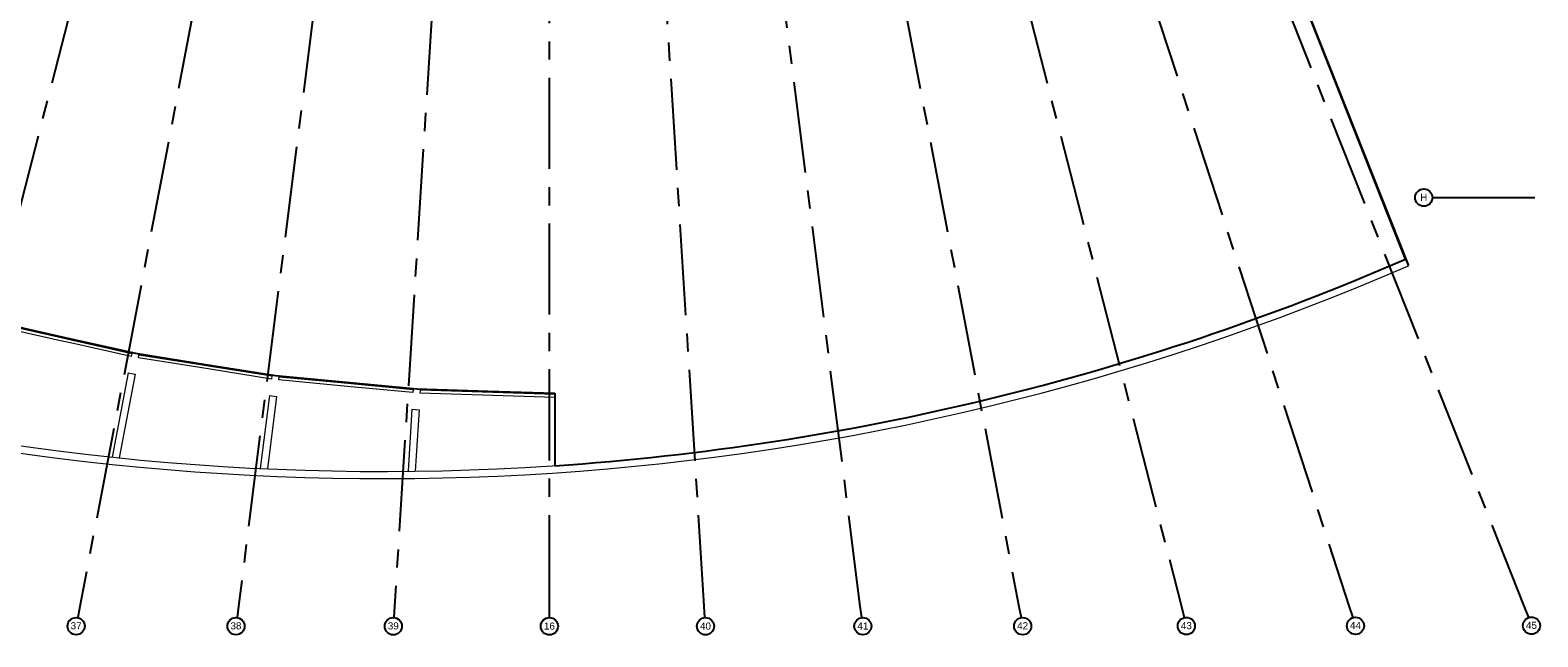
# Model space of a CAD drawing. Header units: millimetres. Extents: x -5940 to 121280, y -35718 to 26615.
# Tile 5 of 23: x 38137 to 90730, y -35718 to -14575. Entities that reach past the tile are written whole.
import ezdxf

# ---------------------------------------------------------------- set-up
doc = ezdxf.new("R2010")
doc.units = ezdxf.units.MM
doc.header["$LTSCALE"] = 100
doc.linetypes.add('CENTER', pattern=[50.8, 31.75, -6.35, 6.35, -6.35])
doc.layers.add('AL27----_DAKEN', color=8, linetype='Continuous')
doc.layers.add('BL$7----_STRAMIEN', color=8, linetype='Continuous')
doc.styles.add('Arial_1', font='arial.ttf', dxfattribs={"height": 245.883234})

# ---------------------------------------------------------------- blocks, each defined once
blk = doc.blocks.new('Grid - r_3_0mm-7309776-_--_102 2e verdieping')
at = {"color": 0, "linetype": 'ByBlock', "lineweight": -2}
blk.add_circle((0, 0), 3, dxfattribs=at)
blk = doc.blocks.new('Rectangular Mullion - 31_CWM_067x114-V24-_--_102 2e verdieping')
at = {"color": 0, "linetype": 'ByBlock', "lineweight": -2}
for p, q in [((39911, 6468), (39936, 6579)), ((42025, 5996), (39911, 6468)), ((39936, 6579), (42050, 6107))]:
    blk.add_line(p, q, dxfattribs=at)
blk = doc.blocks.new('Rectangular Mullion - 31_CWM_067x114-8163481-_--_102 2e verdieping')
at = {"color": 0, "linetype": 'ByBlock', "lineweight": -2}
for p, q in [((34901, 7924), (32862, 8658)), ((32901, 8765), (34940, 8031)), ((34940, 8031), (34901, 7924))]:
    blk.add_line(p, q, dxfattribs=at)
blk = doc.blocks.new('Rectangular Mullion - 31_CWM_067x114-8163484-_--_102 2e verdieping')
at = {"color": 0, "linetype": 'ByBlock', "lineweight": -2}
for p, q in [((32862, 8658), (32522, 8780)), ((32561, 8888), (32901, 8765))]:
    blk.add_line(p, q, dxfattribs=at)
blk = doc.blocks.new('Rectangular Mullion - 31_CWM_067x114-8163135-_--_102 2e verdieping')
at = {"color": 0, "linetype": 'ByBlock', "lineweight": -2}
for p, q in [((39658, 6533), (37578, 7138)), ((37609, 7247), (39690, 6643)), ((39690, 6643), (39658, 6533))]:
    blk.add_line(p, q, dxfattribs=at)
blk = doc.blocks.new('Rectangular Mullion - 31_CWM_067x114-8163170-_--_102 2e verdieping')
at = {"color": 0, "linetype": 'ByBlock', "lineweight": -2}
for p, q in [((35149, 7843), (35181, 7953)), ((35181, 7953), (37262, 7348)), ((37230, 7239), (35149, 7843))]:
    blk.add_line(p, q, dxfattribs=at)
blk = doc.blocks.new('Rectangular Mullion - 31_CWM_067x114-8163172-_--_102 2e verdieping')
at = {"color": 0, "linetype": 'ByBlock', "lineweight": -2}
for p, q in [((37578, 7138), (37230, 7239)), ((37262, 7348), (37609, 7247))]:
    blk.add_line(p, q, dxfattribs=at)
blk = doc.blocks.new('NLRS_28_SF_LIB_balk hout gelamineerd_generiek_ISR - 250x300-8236175-_--_102 2e verdieping')
at = {"color": 0, "linetype": 'ByBlock', "lineweight": -2}
for p, q in [((-1631, -125), (-1631, 125)), ((-1631, 125), (1338, 125)), ((-1631, -125), (1359, -125))]:
    blk.add_line(p, q, dxfattribs=at)
blk = doc.blocks.new('NLRS_28_SF_LIB_balk hout gelamineerd_generiek_ISR - 250x300-8236334-_--_102 2e verdieping')
at = {"color": 0, "linetype": 'ByBlock', "lineweight": -2}
for p, q in [((-1415, -125), (-1415, 125)), ((-1415, 125), (1130, 125)), ((-1415, -125), (1150, -125))]:
    blk.add_line(p, q, dxfattribs=at)
blk = doc.blocks.new('NLRS_28_SF_LIB_balk hout gelamineerd_generiek_ISR - 250x300-8236335-_--_102 2e verdieping')
at = {"color": 0, "linetype": 'ByBlock', "lineweight": -2}
for p, q in [((-1213, -125), (-1213, 125)), ((-1213, 125), (936, 125)), ((-1213, -125), (955, -125))]:
    blk.add_line(p, q, dxfattribs=at)
blk = doc.blocks.new('rand - rand-8236443-_--_102 2e verdieping')
at = {"color": 0, "linetype": 'ByBlock', "lineweight": -2}
blk.add_line((89046, 8609), (88954, 8841), dxfattribs=at)
for radius, start, end in [(89964, 254.11434, 293.43353), (89714, 254.11374, 293.43864)]:
    blk.add_arc((53269, 91153), radius, start, end, dxfattribs=at)

msp = doc.modelspace()

# ---------------------------------------------------------------- linework, layer by layer
at = {"layer": 'AL27----_DAKEN'}
for p, q in [((86112.67068, -22555.68887), (80029.8308, -7192.18909)), ((80031.87466, -7175.6195), (86202.42444, -22760.64922)), ((86213.58176, -22756.23172), (80043.03198, -7171.20201))]:
    msp.add_line(p, q, dxfattribs=at)
at = {"layer": 'AL27----_DAKEN', "lineweight": 35}
msp.add_line((86202.42444, -22760.64922), (86213.58176, -22756.23172), dxfattribs=at)
at = {"layer": 'AL27----_DAKEN', "lineweight": 18}
for p, q in [((82151.69117, -24161.54536), (82154.98902, -24160.29889)), ((83139.29924, -23781.61693), (83140.80532, -23781.02731)), ((81159.67086, -24529.79881), (81164.77576, -24527.9378)), ((79162.94611, -25231.07755), (79171.70799, -25228.11537)), ((80163.3763, -24886.32607), (80170.3028, -24883.89307)), ((78158.51946, -25564.00528), (78169.12975, -25560.55698)), ((76138.23623, -26194.20595), (76152.57942, -26189.91545)), ((77150.23607, -25885.06297), (77162.70706, -25881.17182)), ((74103.6508, -26776.57745), (74121.76987, -26771.61954)), ((75122.66071, -26491.39122), (75138.88685, -26486.74507)), ((73081.34825, -27049.72496), (73101.36947, -27044.49936))]:
    msp.add_line(p, q, dxfattribs=at)
at = {"layer": 'AL27----_DAKEN', "lineweight": 25}
for p, q in [((36985.67139, -24755.92394), (39398.83993, -25299.35425)), ((39398.83993, -25299.35425), (41813.72148, -25835.12099)), ((41813.72148, -25835.12099), (44256.25045, -26225.95487)), ((44256.25045, -26225.95487), (46700.00786, -26609.03273)), ((46700.00786, -26609.03273), (49162.25772, -26845.72772)), ((49162.25772, -26845.72772), (51625.24659, -27074.60486)), ((51625.24659, -27074.60486), (54097.49996, -27156.22684)), ((54097.49996, -27156.22684), (56445, -27225.81102)), ((56445, -27225.81102), (56445, -29753.5825))]:
    msp.add_line(p, q, dxfattribs=at)
msp.add_arc((50434.65233, 59759.15919), 89714.29766, 273.8413684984, 293.4335277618, dxfattribs=at)
at = {"layer": 'AL27----_DAKEN', "lineweight": 18}
for start, end in [(282.3349531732, 282.5940376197), (280.9453435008, 281.2424422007), (281.6341004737, 281.9182399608), (278.9008533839, 279.2150482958), (279.5804924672, 279.8908463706), (280.2616280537, 280.5666443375), (276.1892048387, 276.5118548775), (276.8664893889, 277.1876534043), (277.5441008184, 277.8634518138), (278.2221595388, 278.5392501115), (275.5121664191, 275.8360562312)]:
    msp.add_arc((50434.65233, 59759.15919), 89714.29766, start, end, dxfattribs=at)
at = {"layer": 'BL$7----_STRAMIEN', "linetype": 'CENTER'}
for p, q in [((56250, -34649.83754), (56250, 25615.16457)), ((42203.84129, -3506.17626), (34204.28159, -34662.40428)), ((45813.19308, -3511.6579), (39871.91607, -34656.92264)), ((49337.81367, -3515.58888), (45404.24493, -34652.99166)), ((52807.43815, -3517.95369), (50848.73638, -34650.62685)), ((61651.26362, -34650.62685), (59692.56185, -3517.95369)), ((67095.75507, -34652.99166), (63162.18633, -3515.58888)), ((66686.80692, -3511.6579), (72628.08393, -34656.92264)), ((70296.15871, -3506.17626), (78295.71841, -34662.40428)), ((74022.83627, -3499.1656), (84150.66422, -34669.41494)), ((77903.56158, -3490.65359), (90251.47662, -34677.92695)), ((87050.09045, -20410), (87450.09045, -20410)), ((87450.09045, -20410), (120279.62784, -20410)), ((39871.91607, -34656.92264), (39796.96355, -35049.83754)), ((45404.24493, -34652.99166), (45354.11163, -35049.83754)), ((50848.73638, -34650.62685), (50823.62017, -35049.83754)), ((56250, -35049.83754), (56250, -34649.83754)), ((61676.37983, -35049.83754), (61651.26362, -34650.62685)), ((67145.88837, -35049.83754), (67095.75507, -34652.99166)), ((72628.08393, -34656.92264), (72703.03645, -35049.83754)), ((78295.71841, -34662.40428), (78395.19437, -35049.83754)), ((84150.66422, -34669.41494), (84274.27101, -35049.83754)), ((90251.47662, -34677.92695), (90398.72644, -35049.83754))]:
    msp.add_line(p, q, dxfattribs=at)

# ---------------------------------------------------------------- block references
at = {"layer": 'AL27----_DAKEN', "lineweight": 18}
msp.add_blockref('rand - rand-8236443-_--_102 2e verdieping', (-2834.0635, -31393.86438), dxfattribs=at)
at = {"layer": 'AL27----_DAKEN', "lineweight": 13}
msp.add_blockref('Rectangular Mullion - 31_CWM_067x114-V24-_--_102 2e verdieping', (-2834.0635, -31393.86438), dxfattribs=at)
for name, p, rotation in [('Rectangular Mullion - 31_CWM_067x114-8163484-_--_102 2e verdieping', (8026.21801, -38185.36716), 7.199999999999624), ('Rectangular Mullion - 31_CWM_067x114-8163481-_--_102 2e verdieping', (8026.21801, -38185.36716), 7.199999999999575), ('Rectangular Mullion - 31_CWM_067x114-8163170-_--_102 2e verdieping', (8026.21801, -38185.36716), 7.199999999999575), ('Rectangular Mullion - 31_CWM_067x114-8163172-_--_102 2e verdieping', (8026.21801, -38185.36716), 7.199999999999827), ('Rectangular Mullion - 31_CWM_067x114-8163135-_--_102 2e verdieping', (8026.21801, -38185.36716), 7.199999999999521), ('Rectangular Mullion - 31_CWM_067x114-V24-_--_102 2e verdieping', (8026.21801, -38185.36716), 7.200000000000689), ('Rectangular Mullion - 31_CWM_067x114-8163484-_--_102 2e verdieping', (19652.06397, -43562.16271), 14.40000000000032), ('Rectangular Mullion - 31_CWM_067x114-8163481-_--_102 2e verdieping', (19652.06397, -43562.16271), 14.40000000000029), ('Rectangular Mullion - 31_CWM_067x114-8163170-_--_102 2e verdieping', (19652.06397, -43562.16271), 14.40000000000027), ('Rectangular Mullion - 31_CWM_067x114-8163135-_--_102 2e verdieping', (19652.06397, -43562.16271), 14.40000000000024), ('Rectangular Mullion - 31_CWM_067x114-8163172-_--_102 2e verdieping', (19652.06397, -43562.16271), 14.40000000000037)]:
    msp.add_blockref(name, p, dxfattribs=dict(at, rotation=rotation))
at = {"layer": 'AL27----_DAKEN', "lineweight": 18}
for name, p, rotation in [('NLRS_28_SF_LIB_balk hout gelamineerd_generiek_ISR - 250x300-8236175-_--_102 2e verdieping', (41373.16295, -28144.60965), 259.2000000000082), ('NLRS_28_SF_LIB_balk hout gelamineerd_generiek_ISR - 250x300-8236334-_--_102 2e verdieping', (46432.42719, -28727.15179), 262.8000000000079), ('NLRS_28_SF_LIB_balk hout gelamineerd_generiek_ISR - 250x300-8236335-_--_102 2e verdieping', (51503.85539, -29004.06268), 266.4000000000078)]:
    msp.add_blockref(name, p, dxfattribs=dict(at, rotation=rotation))
at = {"layer": 'BL$7----_STRAMIEN'}
for p, xscale, yscale, zscale, rotation in [((86750.09045, -20410), 99.99999999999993, 99.99999999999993, 99.99999999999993, 269.9999999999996), ((39740.74915, -35344.52372), 99.99999999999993, 99.99999999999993, 99.99999999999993, 169.2000000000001), ((45316.51166, -35347.47195), 99.99999999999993, 99.99999999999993, 99.99999999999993, 172.7999999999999), ((50804.78301, -35349.24556), 99.99999999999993, 99.99999999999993, 99.99999999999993, 176.4000000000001), ((61695.21699, -35349.24556), 99.99999999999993, 99.99999999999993, 99.99999999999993, 3.599999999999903), ((67183.48834, -35347.47195), 99.99999999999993, 99.99999999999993, 99.99999999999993, 7.200000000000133), ((72759.25085, -35344.52372), 99.99999999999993, 99.99999999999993, 99.99999999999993, 190.7999999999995), ((78469.80134, -35340.41249), 99.99999999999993, 99.99999999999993, 99.99999999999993, 194.3999999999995), ((84366.97611, -35335.1545), 99.99999999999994, 99.99999999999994, 99.99999999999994, 197.9999999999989), ((90509.1638, -35328.77049), 99.99999999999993, 99.99999999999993, 99.99999999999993, 201.5999999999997)]:
    msp.add_blockref('Grid - r_3_0mm-7309776-_--_102 2e verdieping', p, dxfattribs=dict(at, xscale=xscale, yscale=yscale, zscale=zscale, rotation=rotation))
at = {"layer": 'BL$7----_STRAMIEN', "xscale": 99.99999999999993, "yscale": 99.99999999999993, "zscale": 99.99999999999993}
msp.add_blockref('Grid - r_3_0mm-7309776-_--_102 2e verdieping', (56250, -35349.83754), dxfattribs=at)

# ---------------------------------------------------------------- texts
at = {"layer": 'BL$7----_STRAMIEN', "lineweight": 9, "attachment_point": 2, "line_spacing_factor": 0.938532, "style": 'Arial_1'}
for s, insert, char_height, width in [('H', (86747.51093, -20277.45624), 245.88323, 294), ('37', (39741.35242, -35209.59107), 245.883234, 456), ('38', (45316.95607, -35212.50638), 245.883234, 456), ('39', (50805.06681, -35214.2571), 245.883234, 456), ('16', (56249.87793, -35219.99537), 245.883234, 456), ('40', (61695.25713, -35219.40596), 245.883234, 456), ('41', (67183.69053, -35217.62474), 245.883234, 456), ('42', (72758.8874, -35209.54532), 245.883234, 456), ('43', (78469.27807, -35205.46196), 245.883234, 456), ('44', (84366.29509, -35200.24181), 245.883234, 456), ('45', (90508.32772, -35193.90548), 245.883234, 456)]:
    msp.add_mtext(s, dxfattribs=dict(at, insert=insert, char_height=char_height, width=width))

doc.saveas('drawing.dxf')
